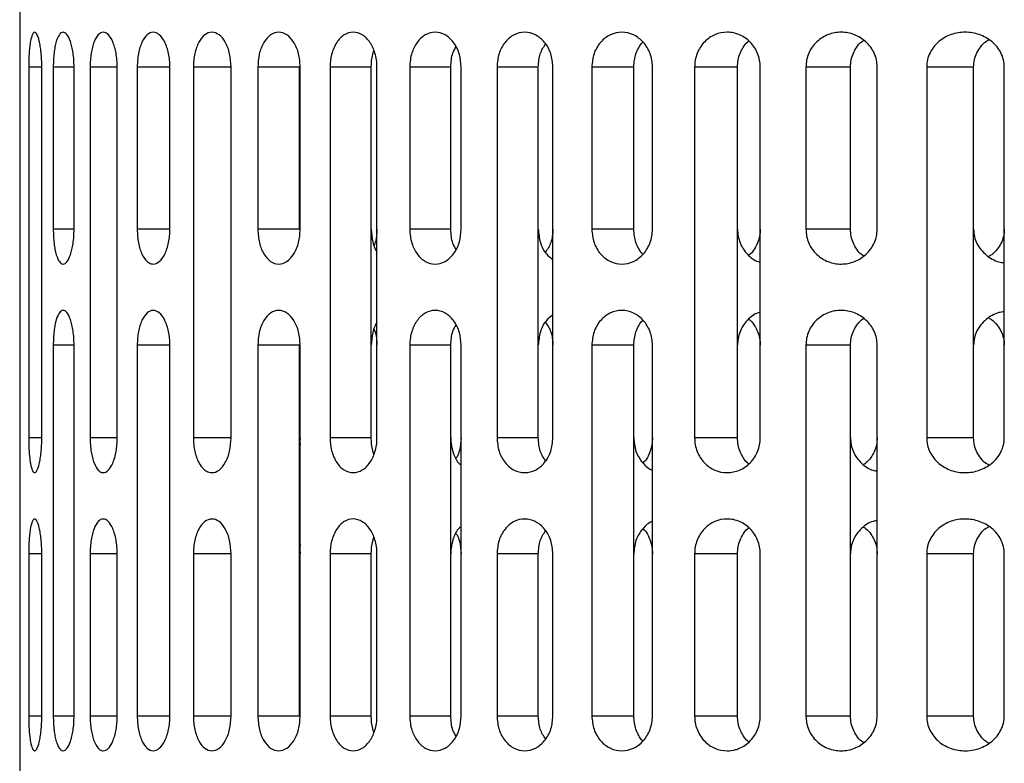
# Model space of a CAD drawing. Header units: millimetres. Extents: x -527 to -209, y 82 to 287.
# Tile 3 of 8: x -319 to -276, y 104 to 136. Entities that reach past the tile are written whole.
import ezdxf

# ---------------------------------------------------------------- set-up
doc = ezdxf.new("R2010")
doc.units = ezdxf.units.MM

msp = doc.modelspace()

# ---------------------------------------------------------------- linework, layer by layer
at = {"color": 7, "linetype": 'Continuous', "lineweight": 25}
for p, q in [((-318.673, 140.669), (-318.673, 102.49)), ((-318.285, 134.169), (-318.285, 118.169)), ((-317.718, 134.169), (-318.285, 134.169)), ((-317.718, 118.169), (-317.718, 134.169)), ((-317.225, 134.169), (-317.225, 127.169)), ((-316.329, 134.169), (-317.225, 134.169)), ((-316.329, 127.169), (-316.329, 134.169)), ((-315.637, 134.169), (-315.637, 118.169)), ((-314.467, 134.169), (-315.637, 134.169)), ((-314.467, 118.169), (-314.467, 134.169)), ((-313.605, 134.169), (-313.605, 127.169)), ((-312.196, 134.169), (-313.605, 134.169)), ((-312.196, 127.169), (-312.196, 134.169)), ((-311.183, 134.169), (-311.183, 118.169)), ((-309.557, 134.169), (-311.183, 134.169)), ((-309.557, 118.169), (-309.557, 134.169)), ((-308.404, 134.169), (-308.404, 127.169)), ((-306.611, 134.169), (-308.404, 134.169)), ((-306.611, 127.169), (-306.611, 134.169)), ((-306.575, 127.169), (-306.575, 134.169)), ((-305.29, 134.169), (-305.29, 118.169)), ((-303.517, 134.169), (-305.29, 134.169)), ((-303.517, 118.169), (-303.517, 134.169)), ((-303.265, 118.169), (-303.265, 134.169)), ((-301.851, 134.169), (-301.851, 127.169)), ((-300.083, 134.169), (-301.851, 134.169)), ((-300.083, 127.169), (-300.083, 134.169)), ((-299.633, 127.169), (-299.633, 134.169)), ((-298.089, 134.169), (-298.089, 118.169)), ((-296.311, 134.169), (-298.089, 134.169)), ((-296.311, 118.169), (-296.311, 134.169)), ((-295.676, 118.169), (-295.676, 134.169)), ((-294, 134.169), (-294, 127.169)), ((-292.194, 134.169), (-294, 134.169)), ((-292.194, 127.169), (-292.194, 134.169)), ((-291.384, 127.169), (-291.384, 134.169)), ((-289.569, 134.169), (-289.569, 118.169)), ((-287.717, 134.169), (-289.569, 134.169)), ((-287.717, 118.169), (-287.717, 134.169)), ((-286.735, 118.169), (-286.735, 134.169)), ((-284.769, 134.169), (-284.769, 127.169)), ((-282.848, 134.169), (-284.769, 134.169)), ((-282.848, 127.169), (-282.848, 134.169)), ((-281.696, 127.169), (-281.696, 134.169)), ((-279.56, 134.169), (-279.56, 118.169)), ((-277.54, 134.169), (-279.56, 134.169)), ((-277.54, 118.169), (-277.54, 134.169)), ((-276.213, 118.169), (-276.213, 134.169)), ((-316.329, 127.169), (-317.225, 127.169)), ((-312.196, 127.169), (-313.605, 127.169)), ((-306.611, 127.169), (-308.404, 127.169)), ((-300.083, 127.169), (-301.851, 127.169)), ((-292.194, 127.169), (-294, 127.169)), ((-282.848, 127.169), (-284.769, 127.169)), ((-317.225, 122.169), (-317.225, 106.169)), ((-316.329, 122.169), (-317.225, 122.169)), ((-316.329, 106.169), (-316.329, 122.169)), ((-313.605, 122.169), (-313.605, 106.169)), ((-312.196, 122.169), (-313.605, 122.169)), ((-312.196, 106.169), (-312.196, 122.169)), ((-308.404, 122.169), (-308.404, 106.169)), ((-306.611, 122.169), (-308.404, 122.169)), ((-306.611, 106.169), (-306.611, 122.169)), ((-306.575, 106.169), (-306.575, 122.169)), ((-301.851, 122.169), (-301.851, 106.169)), ((-300.083, 122.169), (-301.851, 122.169)), ((-300.083, 106.169), (-300.083, 122.169)), ((-299.633, 106.169), (-299.633, 122.169)), ((-294, 122.169), (-294, 106.169)), ((-292.194, 122.169), (-294, 122.169)), ((-292.194, 106.169), (-292.194, 122.169)), ((-291.384, 106.169), (-291.384, 122.169)), ((-284.769, 122.169), (-284.769, 106.169)), ((-282.848, 122.169), (-284.769, 122.169)), ((-282.848, 106.169), (-282.848, 122.169)), ((-281.696, 106.169), (-281.696, 122.169)), ((-317.718, 118.169), (-318.285, 118.169)), ((-314.467, 118.169), (-315.637, 118.169)), ((-309.557, 118.169), (-311.183, 118.169)), ((-306.611, 118.169), (-306.575, 117.861)), ((-306.575, 118.169), (-306.593, 118.02)), ((-303.517, 118.169), (-305.29, 118.169)), ((-296.311, 118.169), (-298.089, 118.169)), ((-287.717, 118.169), (-289.569, 118.169)), ((-277.54, 118.169), (-279.56, 118.169)), ((-318.285, 113.169), (-318.285, 106.169)), ((-317.718, 113.169), (-318.285, 113.169)), ((-317.718, 106.169), (-317.718, 113.169)), ((-315.637, 113.169), (-315.637, 106.169)), ((-314.467, 113.169), (-315.637, 113.169)), ((-314.467, 106.169), (-314.467, 113.169)), ((-311.183, 113.169), (-311.183, 106.169)), ((-309.557, 113.169), (-311.183, 113.169)), ((-309.557, 106.169), (-309.557, 113.169)), ((-306.599, 113.368), (-306.575, 113.169)), ((-305.29, 113.169), (-305.29, 106.169)), ((-303.517, 113.169), (-305.29, 113.169)), ((-303.517, 106.169), (-303.517, 113.169)), ((-303.265, 106.169), (-303.265, 113.169)), ((-298.089, 113.169), (-298.089, 106.169)), ((-296.311, 113.169), (-298.089, 113.169)), ((-296.311, 106.169), (-296.311, 113.169)), ((-295.676, 106.169), (-295.676, 113.169)), ((-289.569, 113.169), (-289.569, 106.169)), ((-287.717, 113.169), (-289.569, 113.169)), ((-287.717, 106.169), (-287.717, 113.169)), ((-286.735, 106.169), (-286.735, 113.169)), ((-279.56, 113.169), (-279.56, 106.169)), ((-277.54, 113.169), (-279.56, 113.169)), ((-277.54, 106.169), (-277.54, 113.169)), ((-276.213, 106.169), (-276.213, 113.169)), ((-317.718, 106.169), (-318.285, 106.169)), ((-316.329, 106.169), (-317.225, 106.169)), ((-314.467, 106.169), (-315.637, 106.169)), ((-312.196, 106.169), (-313.605, 106.169)), ((-309.557, 106.169), (-311.183, 106.169)), ((-306.611, 106.169), (-308.404, 106.169)), ((-303.517, 106.169), (-305.29, 106.169)), ((-300.083, 106.169), (-301.851, 106.169)), ((-296.311, 106.169), (-298.089, 106.169)), ((-292.194, 106.169), (-294, 106.169)), ((-287.717, 106.169), (-289.569, 106.169)), ((-282.848, 106.169), (-284.769, 106.169)), ((-277.54, 106.169), (-279.56, 106.169))]:
    msp.add_line(p, q, dxfattribs=at)
for points, knots in [([(-317.718, 134.169), (-317.72, 134.278), (-317.723, 134.499), (-317.747, 134.803), (-317.783, 135.074), (-317.842, 135.369), (-317.929, 135.612), (-318.02, 135.69), (-318.087, 135.646), (-318.146, 135.542), (-318.198, 135.358), (-318.241, 135.068), (-318.265, 134.8), (-318.282, 134.498), (-318.284, 134.277), (-318.285, 134.169)], [0, 0, 0, 0, 0.061528, 0.125153, 0.185268, 0.250495, 0.375317, 0.500336, 0.578668, 0.625247, 0.74932, 0.815348, 0.874818, 0.93884, 1, 1, 1, 1]), ([(-316.329, 134.169), (-316.331, 134.274), (-316.335, 134.486), (-316.369, 134.783), (-316.418, 135.052), (-316.504, 135.352), (-316.636, 135.607), (-316.804, 135.703), (-316.964, 135.598), (-317.08, 135.343), (-317.152, 135.047), (-317.193, 134.78), (-317.22, 134.485), (-317.223, 134.273), (-317.225, 134.169)], [0, 0, 0, 0, 0.061906, 0.125308, 0.185924, 0.250597, 0.375507, 0.500411, 0.625074, 0.749446, 0.814919, 0.874924, 0.938513, 1, 1, 1, 1]), ([(-314.467, 134.169), (-314.469, 134.272), (-314.475, 134.478), (-314.515, 134.769), (-314.576, 135.036), (-314.682, 135.338), (-314.852, 135.602), (-315.075, 135.705), (-315.291, 135.596), (-315.447, 135.332), (-315.542, 135.032), (-315.595, 134.767), (-315.63, 134.477), (-315.635, 134.271), (-315.637, 134.169)], [0, 0, 0, 0, 0.062136, 0.125383, 0.186392, 0.250669, 0.375459, 0.5003, 0.625033, 0.749589, 0.814502, 0.874719, 0.938192, 1, 1, 1, 1]), ([(-312.196, 134.169), (-312.199, 134.27), (-312.205, 134.472), (-312.25, 134.759), (-312.321, 135.024), (-312.446, 135.327), (-312.648, 135.598), (-312.921, 135.706), (-313.187, 135.594), (-313.377, 135.323), (-313.492, 135.021), (-313.556, 134.757), (-313.597, 134.471), (-313.602, 134.269), (-313.605, 134.169)], [0, 0, 0, 0, 0.062279, 0.125393, 0.186717, 0.250667, 0.375365, 0.500115, 0.624838, 0.749487, 0.814239, 0.874744, 0.938073, 1, 1, 1, 1]), ([(-309.557, 134.169), (-309.569, 134.365), (-309.587, 134.661), (-309.695, 135.011), (-309.837, 135.319), (-310.07, 135.595), (-310.388, 135.707), (-310.7, 135.592), (-310.964, 135.265), (-311.111, 134.847), (-311.174, 134.467), (-311.18, 134.268), (-311.183, 134.169)], [0, 0, 0, 0, 0.122359, 0.185688, 0.250364, 0.375166, 0.500001, 0.624856, 0.749722, 0.874585, 0.937931, 1, 1, 1, 1]), ([(-306.575, 134.169), (-306.589, 134.365), (-306.617, 134.759), (-306.836, 135.26), (-307.146, 135.593), (-307.506, 135.708), (-307.861, 135.592), (-308.113, 135.311), (-308.263, 134.999), (-308.374, 134.649), (-308.392, 134.358), (-308.404, 134.169)], [0, 0, 0, 0, 0.123683, 0.249879, 0.374726, 0.499586, 0.62449, 0.749464, 0.816305, 0.880402, 1, 1, 1, 1]), ([(-303.265, 134.169), (-303.269, 134.275), (-303.278, 134.482), (-303.365, 134.857), (-303.555, 135.263), (-303.892, 135.591), (-304.292, 135.709), (-304.687, 135.592), (-304.969, 135.308), (-305.136, 134.992), (-305.258, 134.641), (-305.277, 134.354), (-305.29, 134.169)], [0, 0, 0, 0, 0.06771, 0.132099, 0.2504, 0.373928, 0.499887, 0.624683, 0.749579, 0.817979, 0.882596, 1, 1, 1, 1]), ([(-299.633, 134.169), (-299.648, 134.354), (-299.67, 134.641), (-299.81, 134.991), (-300, 135.307), (-300.319, 135.591), (-300.757, 135.709), (-301.19, 135.591), (-301.548, 135.263), (-301.746, 134.858), (-301.837, 134.483), (-301.846, 134.276), (-301.851, 134.169)], [0, 0, 0, 0, 0.117375, 0.181975, 0.250357, 0.375079, 0.499796, 0.625836, 0.749425, 0.867797, 0.932234, 1, 1, 1, 1]), ([(-295.676, 134.169), (-295.695, 134.367), (-295.733, 134.761), (-296.019, 135.26), (-296.422, 135.591), (-296.896, 135.708), (-297.366, 135.593), (-297.762, 135.261), (-298.036, 134.76), (-298.072, 134.365), (-298.089, 134.169)], [0, 0, 0, 0, 0.125046, 0.249998, 0.374917, 0.499832, 0.624705, 0.749798, 0.876155, 1, 1, 1, 1]), ([(-291.384, 134.169), (-291.389, 134.268), (-291.399, 134.467), (-291.507, 134.847), (-291.757, 135.265), (-292.197, 135.592), (-292.705, 135.707), (-293.21, 135.595), (-293.573, 135.319), (-293.789, 135.012), (-293.954, 134.661), (-293.982, 134.365), (-294, 134.169)], [0, 0, 0, 0, 0.062114, 0.125519, 0.25031, 0.375108, 0.499909, 0.624704, 0.749529, 0.814231, 0.877587, 1, 1, 1, 1]), ([(-286.735, 134.169), (-286.741, 134.269), (-286.752, 134.471), (-286.841, 134.757), (-286.98, 135.021), (-287.223, 135.323), (-287.622, 135.594), (-288.164, 135.706), (-288.705, 135.598), (-289.096, 135.327), (-289.333, 135.024), (-289.466, 134.759), (-289.552, 134.472), (-289.563, 134.27), (-289.569, 134.169)], [0, 0, 0, 0, 0.061974, 0.125362, 0.185859, 0.250624, 0.37533, 0.500039, 0.624686, 0.74929, 0.813233, 0.874568, 0.937697, 1, 1, 1, 1]), ([(-281.696, 134.169), (-281.702, 134.271), (-281.715, 134.477), (-281.815, 134.767), (-281.969, 135.032), (-282.237, 135.333), (-282.668, 135.597), (-283.245, 135.705), (-283.821, 135.601), (-284.244, 135.337), (-284.505, 135.036), (-284.654, 134.769), (-284.75, 134.478), (-284.762, 134.272), (-284.769, 134.169)], [0, 0, 0, 0, 0.061835, 0.125347, 0.185624, 0.250632, 0.375442, 0.500231, 0.624868, 0.749375, 0.813591, 0.874565, 0.937834, 1, 1, 1, 1]), ([(-276.213, 134.169), (-276.22, 134.274), (-276.235, 134.486), (-276.35, 134.781), (-276.523, 135.048), (-276.82, 135.345), (-277.286, 135.6), (-277.9, 135.703), (-278.512, 135.605), (-278.972, 135.351), (-279.261, 135.052), (-279.428, 134.784), (-279.538, 134.487), (-279.553, 134.274), (-279.56, 134.169)], [0, 0, 0, 0, 0.061594, 0.125311, 0.18525, 0.250669, 0.375658, 0.500534, 0.62512, 0.749482, 0.814006, 0.874507, 0.938001, 1, 1, 1, 1]), ([(-300.083, 134.169), (-300.077, 134.275), (-300.067, 134.481), (-300.001, 134.792), (-299.905, 134.96), (-299.855, 135.048)], [0, 0, 0, 0, 0.332932, 0.649539, 1, 1, 1, 1]), ([(-296.311, 134.169), (-296.296, 134.368), (-296.268, 134.738), (-296.084, 135.026), (-295.999, 135.16)], [0, 0, 0, 0, 0.535119, 1, 1, 1, 1]), ([(-292.194, 134.169), (-292.177, 134.366), (-292.15, 134.665), (-291.977, 135.005), (-291.878, 135.187), (-291.8, 135.245), (-291.796, 135.248)], [0, 0, 0, 0, 0.481772, 0.731218, 0.986077, 1, 1, 1, 1]), ([(-287.717, 134.169), (-287.711, 134.27), (-287.7, 134.472), (-287.614, 134.762), (-287.474, 135.02), (-287.351, 135.209), (-287.252, 135.273), (-287.233, 135.285)], [0, 0, 0, 0, 0.234342, 0.471925, 0.702611, 0.943409, 1, 1, 1, 1]), ([(-282.848, 134.169), (-282.842, 134.272), (-282.829, 134.479), (-282.731, 134.773), (-282.575, 135.034), (-282.429, 135.23), (-282.31, 135.297), (-282.279, 135.315)], [0, 0, 0, 0, 0.227462, 0.459201, 0.682441, 0.91808, 1, 1, 1, 1]), ([(-277.54, 134.169), (-277.532, 134.275), (-277.517, 134.489), (-277.404, 134.789), (-277.228, 135.053), (-277.058, 135.25), (-276.923, 135.318), (-276.884, 135.337)], [0, 0, 0, 0, 0.223744, 0.453321, 0.672288, 0.9067, 1, 1, 1, 1]), ([(-303.517, 134.169), (-303.507, 134.356), (-303.495, 134.603), (-303.417, 134.817), (-303.398, 134.869)], [0, 0, 0, 0, 0.7552688, 1, 1, 1, 1]), ([(-317.225, 127.169), (-317.223, 127.065), (-317.22, 126.853), (-317.193, 126.558), (-317.152, 126.291), (-317.08, 125.994), (-316.992, 125.803), (-316.891, 125.693), (-316.782, 125.648), (-316.635, 125.733), (-316.503, 125.988), (-316.418, 126.287), (-316.369, 126.555), (-316.335, 126.852), (-316.331, 127.064), (-316.329, 127.169)], [0, 0, 0, 0, 0.061513, 0.125141, 0.185161, 0.250679, 0.375475, 0.421122, 0.500654, 0.625276, 0.749669, 0.814102, 0.874522, 0.938009, 1, 1, 1, 1]), ([(-313.605, 127.169), (-313.602, 127.07), (-313.597, 126.868), (-313.556, 126.582), (-313.492, 126.318), (-313.377, 126.016), (-313.236, 125.815), (-313.069, 125.695), (-312.89, 125.645), (-312.648, 125.741), (-312.445, 126.013), (-312.318, 126.321), (-312.248, 126.59), (-312.204, 126.876), (-312.199, 127.072), (-312.196, 127.169)], [0, 0, 0, 0, 0.061859, 0.125126, 0.185608, 0.250356, 0.375136, 0.417928, 0.500364, 0.624978, 0.749471, 0.814717, 0.878095, 0.939789, 1, 1, 1, 1]), ([(-308.404, 127.169), (-308.391, 126.972), (-308.364, 126.578), (-308.158, 126.079), (-307.862, 125.748), (-307.507, 125.631), (-307.146, 125.746), (-306.836, 126.078), (-306.617, 126.579), (-306.589, 126.974), (-306.575, 127.169)], [0, 0, 0, 0, 0.124877, 0.249781, 0.374755, 0.499814, 0.624715, 0.749815, 0.876163, 1, 1, 1, 1]), ([(-303.517, 127.169), (-303.504, 126.985), (-303.484, 126.7), (-303.376, 126.371), (-303.298, 126.236), (-303.265, 126.177)], [0, 0, 0, 0, 0.506802, 0.785765, 1, 1, 1, 1]), ([(-303.265, 127.169), (-303.27, 127.064), (-303.281, 126.859), (-303.325, 126.614), (-303.382, 126.501), (-303.398, 126.47)], [0, 0, 0, 0, 0.430755, 0.840409, 1, 1, 1, 1]), ([(-301.851, 127.169), (-301.846, 127.063), (-301.837, 126.856), (-301.747, 126.482), (-301.548, 126.076), (-301.191, 125.748), (-300.759, 125.63), (-300.32, 125.747), (-300.001, 126.031), (-299.81, 126.347), (-299.67, 126.698), (-299.648, 126.984), (-299.633, 127.169)], [0, 0, 0, 0, 0.067695, 0.13207, 0.250349, 0.373858, 0.499785, 0.624556, 0.749426, 0.817875, 0.882535, 1, 1, 1, 1]), ([(-299.855, 126.29), (-299.905, 126.379), (-300, 126.547), (-300.067, 126.857), (-300.077, 127.064), (-300.083, 127.169)], [0, 0, 0, 0, 0.3498207, 0.6667247, 1, 1, 1, 1]), ([(-296.311, 127.169), (-296.292, 126.975), (-296.255, 126.583), (-296.013, 126.109), (-295.776, 125.94), (-295.676, 125.869)], [0, 0, 0, 0, 0.362574, 0.732571, 1, 1, 1, 1]), ([(-295.676, 127.169), (-295.692, 126.969), (-295.722, 126.599), (-295.912, 126.311), (-295.999, 126.179)], [0, 0, 0, 0, 0.539445, 1, 1, 1, 1]), ([(-294, 127.169), (-293.982, 126.974), (-293.954, 126.678), (-293.789, 126.328), (-293.573, 126.02), (-293.21, 125.744), (-292.706, 125.632), (-292.197, 125.746), (-291.757, 126.073), (-291.507, 126.491), (-291.399, 126.871), (-291.389, 127.071), (-291.384, 127.169)], [0, 0, 0, 0, 0.122337, 0.185654, 0.250318, 0.375097, 0.499908, 0.62474, 0.749581, 0.874422, 0.937852, 1, 1, 1, 1]), ([(-291.796, 126.091), (-291.8, 126.093), (-291.877, 126.151), (-291.977, 126.333), (-292.15, 126.673), (-292.177, 126.972), (-292.194, 127.169)], [0, 0, 0, 0, 0.01338, 0.268377, 0.51796, 1, 1, 1, 1]), ([(-287.717, 127.169), (-287.711, 127.069), (-287.7, 126.866), (-287.613, 126.578), (-287.477, 126.312), (-287.235, 126.016), (-286.977, 125.799), (-286.766, 125.763), (-286.735, 125.757)], [0, 0, 0, 0, 0.15682, 0.315809, 0.470182, 0.631323, 0.945412, 1, 1, 1, 1]), ([(-286.735, 127.169), (-286.741, 127.07), (-286.752, 126.868), (-286.84, 126.581), (-286.982, 126.323), (-287.109, 126.133), (-287.212, 126.067), (-287.233, 126.053)], [0, 0, 0, 0, 0.231499, 0.468267, 0.694617, 0.936926, 1, 1, 1, 1]), ([(-284.769, 127.169), (-284.762, 127.067), (-284.75, 126.861), (-284.654, 126.57), (-284.505, 126.303), (-284.244, 126.001), (-283.819, 125.737), (-283.243, 125.634), (-282.666, 125.743), (-282.236, 126.007), (-281.969, 126.307), (-281.815, 126.572), (-281.715, 126.861), (-281.702, 127.068), (-281.696, 127.169)], [0, 0, 0, 0, 0.0621277, 0.1253661, 0.1863678, 0.2506353, 0.3754087, 0.5002336, 0.6249494, 0.7494892, 0.814394, 0.8746021, 0.9381357, 1, 1, 1, 1]), ([(-282.279, 126.024), (-282.31, 126.041), (-282.429, 126.109), (-282.575, 126.304), (-282.731, 126.565), (-282.829, 126.86), (-282.842, 127.067), (-282.848, 127.169)], [0, 0, 0, 0, 0.082006, 0.317405, 0.540496, 0.772374, 1, 1, 1, 1]), ([(-277.54, 127.169), (-277.532, 127.064), (-277.518, 126.85), (-277.403, 126.551), (-277.23, 126.281), (-276.931, 125.987), (-276.578, 125.77), (-276.292, 125.737), (-276.213, 125.728)], [0, 0, 0, 0, 0.145946, 0.295698, 0.438527, 0.591435, 0.88636, 1, 1, 1, 1]), ([(-276.213, 127.169), (-276.22, 127.065), (-276.235, 126.854), (-276.349, 126.557), (-276.525, 126.295), (-276.7, 126.095), (-276.84, 126.024), (-276.884, 126.002)], [0, 0, 0, 0, 0.219516, 0.44658, 0.66077, 0.894576, 1, 1, 1, 1]), ([(-316.329, 122.169), (-316.331, 122.274), (-316.335, 122.486), (-316.369, 122.783), (-316.418, 123.052), (-316.504, 123.352), (-316.636, 123.607), (-316.804, 123.703), (-316.964, 123.598), (-317.08, 123.343), (-317.152, 123.047), (-317.193, 122.78), (-317.22, 122.485), (-317.223, 122.273), (-317.225, 122.169)], [0, 0, 0, 0, 0.0619055, 0.1253084, 0.1859237, 0.2505972, 0.3755072, 0.5004111, 0.6250741, 0.7494462, 0.8149185, 0.8749238, 0.9385127, 1, 1, 1, 1]), ([(-312.196, 122.169), (-312.199, 122.27), (-312.205, 122.472), (-312.25, 122.759), (-312.321, 123.024), (-312.446, 123.327), (-312.648, 123.598), (-312.921, 123.706), (-313.187, 123.594), (-313.377, 123.323), (-313.492, 123.021), (-313.556, 122.757), (-313.597, 122.471), (-313.602, 122.269), (-313.605, 122.169)], [0, 0, 0, 0, 0.062279, 0.125393, 0.186717, 0.250667, 0.375365, 0.500115, 0.624838, 0.749487, 0.814239, 0.874744, 0.938073, 1, 1, 1, 1]), ([(-306.575, 122.169), (-306.589, 122.365), (-306.617, 122.759), (-306.836, 123.26), (-307.146, 123.593), (-307.506, 123.708), (-307.861, 123.592), (-308.113, 123.311), (-308.263, 122.999), (-308.374, 122.649), (-308.392, 122.358), (-308.404, 122.169)], [0, 0, 0, 0, 0.123683, 0.249879, 0.374726, 0.499586, 0.62449, 0.749464, 0.816305, 0.880402, 1, 1, 1, 1]), ([(-299.633, 122.169), (-299.648, 122.354), (-299.67, 122.641), (-299.81, 122.991), (-300, 123.307), (-300.319, 123.591), (-300.757, 123.709), (-301.19, 123.591), (-301.548, 123.263), (-301.746, 122.858), (-301.837, 122.483), (-301.846, 122.276), (-301.851, 122.169)], [0, 0, 0, 0, 0.117375, 0.181975, 0.250357, 0.375079, 0.499796, 0.625836, 0.749425, 0.867797, 0.932234, 1, 1, 1, 1]), ([(-291.384, 122.169), (-291.389, 122.268), (-291.399, 122.467), (-291.507, 122.847), (-291.757, 123.265), (-292.197, 123.592), (-292.705, 123.707), (-293.21, 123.595), (-293.573, 123.319), (-293.789, 123.012), (-293.954, 122.661), (-293.982, 122.365), (-294, 122.169)], [0, 0, 0, 0, 0.062114, 0.125519, 0.25031, 0.375108, 0.499909, 0.624704, 0.749529, 0.814231, 0.877587, 1, 1, 1, 1]), ([(-286.735, 123.581), (-286.766, 123.576), (-286.977, 123.54), (-287.237, 123.321), (-287.482, 123.021), (-287.617, 122.75), (-287.701, 122.464), (-287.712, 122.267), (-287.717, 122.169)], [0, 0, 0, 0, 0.055084, 0.368757, 0.533346, 0.693066, 0.848431, 1, 1, 1, 1]), ([(-281.696, 122.169), (-281.702, 122.271), (-281.715, 122.477), (-281.815, 122.767), (-281.969, 123.032), (-282.237, 123.333), (-282.668, 123.597), (-283.245, 123.705), (-283.821, 123.601), (-284.244, 123.337), (-284.505, 123.036), (-284.654, 122.769), (-284.75, 122.478), (-284.762, 122.272), (-284.769, 122.169)], [0, 0, 0, 0, 0.061835, 0.125347, 0.185624, 0.250632, 0.375442, 0.500231, 0.624868, 0.749375, 0.813591, 0.874565, 0.937834, 1, 1, 1, 1]), ([(-276.213, 123.611), (-276.293, 123.601), (-276.58, 123.568), (-276.932, 123.351), (-277.23, 123.058), (-277.403, 122.788), (-277.518, 122.49), (-277.532, 122.275), (-277.54, 122.169)], [0, 0, 0, 0, 0.11536, 0.409042, 0.561379, 0.70375, 0.853779, 1, 1, 1, 1]), ([(-303.265, 123.162), (-303.298, 123.103), (-303.376, 122.968), (-303.484, 122.639), (-303.504, 122.354), (-303.517, 122.169)], [0, 0, 0, 0, 0.21372, 0.492882, 1, 1, 1, 1]), ([(-295.676, 123.47), (-295.775, 123.399), (-296.013, 123.23), (-296.255, 122.756), (-296.292, 122.364), (-296.311, 122.169)], [0, 0, 0, 0, 0.266945, 0.637178, 1, 1, 1, 1]), ([(-295.999, 123.16), (-295.912, 123.028), (-295.722, 122.741), (-295.692, 122.37), (-295.676, 122.169)], [0, 0, 0, 0, 0.459357, 1, 1, 1, 1]), ([(-292.194, 122.169), (-292.177, 122.366), (-292.15, 122.665), (-291.977, 123.005), (-291.878, 123.187), (-291.8, 123.245), (-291.796, 123.248)], [0, 0, 0, 0, 0.481772, 0.731218, 0.986077, 1, 1, 1, 1]), ([(-287.233, 123.285), (-287.212, 123.272), (-287.109, 123.206), (-286.982, 123.016), (-286.84, 122.758), (-286.752, 122.471), (-286.741, 122.269), (-286.735, 122.169)], [0, 0, 0, 0, 0.062894, 0.305112, 0.531447, 0.768346, 1, 1, 1, 1]), ([(-282.848, 122.169), (-282.842, 122.272), (-282.829, 122.479), (-282.731, 122.773), (-282.575, 123.034), (-282.429, 123.23), (-282.31, 123.297), (-282.279, 123.315)], [0, 0, 0, 0, 0.227462, 0.459201, 0.682441, 0.91808, 1, 1, 1, 1]), ([(-276.884, 123.337), (-276.84, 123.315), (-276.699, 123.243), (-276.525, 123.043), (-276.349, 122.781), (-276.235, 122.485), (-276.22, 122.273), (-276.213, 122.169)], [0, 0, 0, 0, 0.1061863, 0.3397492, 0.5538091, 0.780653, 1, 1, 1, 1]), ([(-303.398, 122.869), (-303.382, 122.838), (-303.325, 122.725), (-303.281, 122.48), (-303.27, 122.275), (-303.265, 122.169)], [0, 0, 0, 0, 0.158521, 0.568674, 1, 1, 1, 1]), ([(-300.083, 122.169), (-300.077, 122.275), (-300.067, 122.481), (-300.001, 122.792), (-299.905, 122.96), (-299.855, 123.048)], [0, 0, 0, 0, 0.332932, 0.649539, 1, 1, 1, 1]), ([(-318.285, 118.169), (-318.284, 118.061), (-318.282, 117.84), (-318.265, 117.539), (-318.241, 117.271), (-318.198, 116.98), (-318.129, 116.736), (-318.033, 116.638), (-317.928, 116.727), (-317.842, 116.969), (-317.783, 117.264), (-317.747, 117.535), (-317.723, 117.84), (-317.72, 118.061), (-317.718, 118.169)], [0, 0, 0, 0, 0.061214, 0.125307, 0.18468, 0.25061, 0.375532, 0.500276, 0.624719, 0.749355, 0.814585, 0.874725, 0.938408, 1, 1, 1, 1]), ([(-315.637, 118.169), (-315.635, 118.068), (-315.63, 117.862), (-315.595, 117.572), (-315.541, 117.307), (-315.447, 117.007), (-315.329, 116.809), (-315.194, 116.694), (-315.048, 116.646), (-314.851, 116.738), (-314.681, 117.003), (-314.573, 117.311), (-314.512, 117.583), (-314.474, 117.872), (-314.469, 118.071), (-314.467, 118.169)], [0, 0, 0, 0, 0.061728, 0.125125, 0.185422, 0.250452, 0.375261, 0.419958, 0.500549, 0.625149, 0.749585, 0.815569, 0.879073, 0.940428, 1, 1, 1, 1]), ([(-311.183, 118.169), (-311.18, 118.071), (-311.174, 117.872), (-311.111, 117.492), (-310.964, 117.074), (-310.785, 116.852), (-310.663, 116.759), (-310.565, 116.697), (-310.358, 116.642), (-310.071, 116.744), (-309.837, 117.02), (-309.695, 117.327), (-309.587, 117.678), (-309.569, 117.974), (-309.557, 118.169)], [0, 0, 0, 0, 0.062, 0.125285, 0.249997, 0.374824, 0.378552, 0.410255, 0.500173, 0.624979, 0.749676, 0.81434, 0.877658, 1, 1, 1, 1]), ([(-305.29, 118.169), (-305.277, 117.985), (-305.258, 117.699), (-305.137, 117.348), (-304.97, 117.032), (-304.688, 116.748), (-304.293, 116.63), (-303.892, 116.748), (-303.556, 117.076), (-303.365, 117.481), (-303.278, 117.856), (-303.269, 118.063), (-303.265, 118.169)], [0, 0, 0, 0, 0.117284, 0.181822, 0.250131, 0.374893, 0.499749, 0.625818, 0.749433, 0.867802, 0.932237, 1, 1, 1, 1]), ([(-303.398, 117.47), (-303.417, 117.522), (-303.495, 117.735), (-303.507, 117.983), (-303.517, 118.169)], [0, 0, 0, 0, 0.2439863, 1, 1, 1, 1]), ([(-300.083, 118.169), (-300.078, 118.063), (-300.069, 117.856), (-299.976, 117.485), (-299.84, 117.159), (-299.678, 117.025), (-299.633, 116.987)], [0, 0, 0, 0, 0.228223, 0.445256, 0.844011, 1, 1, 1, 1]), ([(-299.633, 118.169), (-299.649, 117.986), (-299.673, 117.701), (-299.778, 117.412), (-299.841, 117.313), (-299.855, 117.29)], [0, 0, 0, 0, 0.585234, 0.907333, 1, 1, 1, 1]), ([(-298.089, 118.169), (-298.072, 117.974), (-298.036, 117.58), (-297.762, 117.079), (-297.367, 116.746), (-296.897, 116.631), (-296.423, 116.747), (-296.02, 117.078), (-295.733, 117.577), (-295.695, 117.972), (-295.676, 118.169)], [0, 0, 0, 0, 0.123744, 0.250001, 0.374908, 0.499828, 0.624793, 0.749826, 0.874872, 1, 1, 1, 1]), ([(-295.999, 117.179), (-296.084, 117.313), (-296.268, 117.601), (-296.296, 117.971), (-296.311, 118.169)], [0, 0, 0, 0, 0.464348, 1, 1, 1, 1]), ([(-292.194, 118.169), (-292.176, 117.974), (-292.147, 117.678), (-291.981, 117.325), (-291.76, 117.028), (-291.55, 116.816), (-291.384, 116.779), (-291.384, 116.779)], [0, 0, 0, 0, 0.325918, 0.49467, 0.667086, 0.999631, 1, 1, 1, 1]), ([(-291.384, 118.169), (-291.389, 118.071), (-291.398, 117.871), (-291.51, 117.499), (-291.642, 117.205), (-291.791, 117.095), (-291.796, 117.091)], [0, 0, 0, 0, 0.2434, 0.491841, 0.981436, 1, 1, 1, 1]), ([(-289.569, 118.169), (-289.563, 118.069), (-289.552, 117.867), (-289.466, 117.58), (-289.333, 117.315), (-289.096, 117.012), (-288.705, 116.741), (-288.164, 116.633), (-287.622, 116.745), (-287.223, 117.015), (-286.98, 117.318), (-286.841, 117.582), (-286.752, 117.867), (-286.741, 118.069), (-286.735, 118.169)], [0, 0, 0, 0, 0.062269, 0.125372, 0.186686, 0.250626, 0.375303, 0.500032, 0.624734, 0.749362, 0.814104, 0.874598, 0.938002, 1, 1, 1, 1]), ([(-287.233, 117.053), (-287.252, 117.065), (-287.351, 117.129), (-287.474, 117.318), (-287.614, 117.576), (-287.7, 117.866), (-287.711, 118.069), (-287.717, 118.169)], [0, 0, 0, 0, 0.056315, 0.297103, 0.527848, 0.765528, 1, 1, 1, 1]), ([(-282.848, 118.169), (-282.842, 118.067), (-282.829, 117.859), (-282.73, 117.567), (-282.578, 117.299), (-282.31, 117.003), (-282.004, 116.783), (-281.754, 116.749), (-281.696, 116.741)], [0, 0, 0, 0, 0.150389, 0.303607, 0.451205, 0.607002, 0.909249, 1, 1, 1, 1]), ([(-281.696, 118.169), (-281.702, 118.068), (-281.715, 117.862), (-281.814, 117.571), (-281.971, 117.311), (-282.122, 117.114), (-282.245, 117.044), (-282.279, 117.024)], [0, 0, 0, 0, 0.224046, 0.45415, 0.673006, 0.909035, 1, 1, 1, 1]), ([(-279.56, 118.169), (-279.553, 118.065), (-279.538, 117.853), (-279.429, 117.556), (-279.261, 117.287), (-278.971, 116.987), (-278.51, 116.732), (-277.897, 116.636), (-277.284, 116.74), (-276.819, 116.995), (-276.523, 117.291), (-276.35, 117.558), (-276.235, 117.853), (-276.22, 118.065), (-276.213, 118.169)], [0, 0, 0, 0, 0.061888, 0.125273, 0.185872, 0.250526, 0.3754, 0.500268, 0.624895, 0.749233, 0.814688, 0.874675, 0.938394, 1, 1, 1, 1]), ([(-276.884, 117.002), (-276.922, 117.02), (-277.057, 117.088), (-277.227, 117.285), (-277.404, 117.549), (-277.517, 117.85), (-277.532, 118.064), (-277.54, 118.169)], [0, 0, 0, 0, 0.091999, 0.326787, 0.546132, 0.775977, 1, 1, 1, 1]), ([(-317.718, 113.169), (-317.72, 113.278), (-317.723, 113.499), (-317.747, 113.803), (-317.783, 114.074), (-317.842, 114.369), (-317.929, 114.612), (-318.02, 114.69), (-318.087, 114.646), (-318.146, 114.542), (-318.198, 114.358), (-318.241, 114.068), (-318.265, 113.8), (-318.282, 113.498), (-318.284, 113.277), (-318.285, 113.169)], [0, 0, 0, 0, 0.0615276, 0.1251526, 0.1852683, 0.2504948, 0.375317, 0.5003359, 0.5786677, 0.625247, 0.7493197, 0.8153477, 0.874818, 0.9388399, 1, 1, 1, 1]), ([(-314.467, 113.169), (-314.469, 113.272), (-314.475, 113.478), (-314.515, 113.769), (-314.576, 114.036), (-314.682, 114.338), (-314.852, 114.602), (-315.075, 114.705), (-315.291, 114.596), (-315.447, 114.332), (-315.542, 114.032), (-315.595, 113.767), (-315.63, 113.477), (-315.635, 113.271), (-315.637, 113.169)], [0, 0, 0, 0, 0.062136, 0.125383, 0.186392, 0.250669, 0.375459, 0.5003, 0.625033, 0.749589, 0.814502, 0.874719, 0.938192, 1, 1, 1, 1]), ([(-309.557, 113.169), (-309.569, 113.365), (-309.587, 113.661), (-309.695, 114.011), (-309.837, 114.319), (-310.07, 114.595), (-310.388, 114.707), (-310.7, 114.592), (-310.964, 114.265), (-311.111, 113.847), (-311.174, 113.467), (-311.18, 113.268), (-311.183, 113.169)], [0, 0, 0, 0, 0.122359, 0.185688, 0.250364, 0.375166, 0.500001, 0.624856, 0.749722, 0.874585, 0.937931, 1, 1, 1, 1]), ([(-303.265, 113.169), (-303.269, 113.275), (-303.278, 113.482), (-303.365, 113.857), (-303.555, 114.263), (-303.892, 114.591), (-304.292, 114.709), (-304.687, 114.592), (-304.969, 114.308), (-305.136, 113.992), (-305.258, 113.641), (-305.277, 113.354), (-305.29, 113.169)], [0, 0, 0, 0, 0.06771, 0.132099, 0.2504, 0.373928, 0.499887, 0.624683, 0.749579, 0.817979, 0.882596, 1, 1, 1, 1]), ([(-295.676, 113.169), (-295.695, 113.367), (-295.733, 113.761), (-296.019, 114.26), (-296.422, 114.591), (-296.896, 114.708), (-297.366, 114.593), (-297.762, 114.261), (-298.036, 113.76), (-298.072, 113.365), (-298.089, 113.169)], [0, 0, 0, 0, 0.125046, 0.249998, 0.374917, 0.499832, 0.624705, 0.749798, 0.876155, 1, 1, 1, 1]), ([(-286.735, 113.169), (-286.741, 113.269), (-286.752, 113.471), (-286.841, 113.757), (-286.98, 114.021), (-287.223, 114.323), (-287.622, 114.594), (-288.164, 114.706), (-288.705, 114.598), (-289.096, 114.327), (-289.333, 114.024), (-289.466, 113.759), (-289.552, 113.472), (-289.563, 113.27), (-289.569, 113.169)], [0, 0, 0, 0, 0.061974, 0.125362, 0.185859, 0.250624, 0.37533, 0.500039, 0.624686, 0.74929, 0.813233, 0.874568, 0.937697, 1, 1, 1, 1]), ([(-276.213, 113.169), (-276.22, 113.274), (-276.235, 113.486), (-276.35, 113.781), (-276.523, 114.048), (-276.82, 114.345), (-277.286, 114.6), (-277.9, 114.703), (-278.512, 114.605), (-278.972, 114.351), (-279.261, 114.052), (-279.428, 113.784), (-279.538, 113.487), (-279.553, 113.274), (-279.56, 113.169)], [0, 0, 0, 0, 0.061594, 0.125311, 0.18525, 0.250669, 0.375658, 0.500534, 0.62512, 0.749482, 0.814006, 0.874507, 0.938001, 1, 1, 1, 1]), ([(-299.633, 114.351), (-299.678, 114.314), (-299.84, 114.18), (-299.976, 113.854), (-300.069, 113.483), (-300.078, 113.276), (-300.083, 113.169)], [0, 0, 0, 0, 0.155244, 0.554307, 0.771542, 1, 1, 1, 1]), ([(-291.384, 114.559), (-291.384, 114.559), (-291.55, 114.523), (-291.76, 114.311), (-291.981, 114.014), (-292.147, 113.661), (-292.176, 113.365), (-292.194, 113.169)], [0, 0, 0, 0, 0.00035, 0.33274, 0.505195, 0.673989, 1, 1, 1, 1]), ([(-291.796, 114.248), (-291.791, 114.244), (-291.642, 114.134), (-291.511, 113.841), (-291.398, 113.468), (-291.389, 113.268), (-291.384, 113.169)], [0, 0, 0, 0, 0.017915, 0.507875, 0.756443, 1, 1, 1, 1]), ([(-287.717, 113.169), (-287.711, 113.27), (-287.7, 113.472), (-287.614, 113.762), (-287.474, 114.02), (-287.351, 114.209), (-287.252, 114.273), (-287.233, 114.285)], [0, 0, 0, 0, 0.234342, 0.471925, 0.702611, 0.943409, 1, 1, 1, 1]), ([(-281.696, 114.598), (-281.754, 114.59), (-282.005, 114.555), (-282.311, 114.335), (-282.578, 114.04), (-282.73, 113.772), (-282.829, 113.48), (-282.842, 113.272), (-282.848, 113.169)], [0, 0, 0, 0, 0.091968, 0.393379, 0.5488, 0.696106, 0.84946, 1, 1, 1, 1]), ([(-282.279, 114.315), (-282.245, 114.295), (-282.122, 114.225), (-281.971, 114.028), (-281.814, 113.768), (-281.715, 113.477), (-281.702, 113.271), (-281.696, 113.169)], [0, 0, 0, 0, 0.091456, 0.3269736, 0.5454549, 0.7757474, 1, 1, 1, 1]), ([(-277.54, 113.169), (-277.532, 113.275), (-277.517, 113.489), (-277.404, 113.789), (-277.228, 114.053), (-277.058, 114.25), (-276.923, 114.318), (-276.884, 114.337)], [0, 0, 0, 0, 0.223744, 0.453321, 0.672288, 0.9067, 1, 1, 1, 1]), ([(-303.517, 113.169), (-303.507, 113.356), (-303.495, 113.603), (-303.417, 113.817), (-303.398, 113.869)], [0, 0, 0, 0, 0.7552688, 1, 1, 1, 1]), ([(-299.855, 114.048), (-299.841, 114.026), (-299.778, 113.927), (-299.673, 113.638), (-299.649, 113.353), (-299.633, 113.169)], [0, 0, 0, 0, 0.091852, 0.41427, 1, 1, 1, 1]), ([(-296.311, 113.169), (-296.296, 113.368), (-296.268, 113.738), (-296.084, 114.026), (-295.999, 114.16)], [0, 0, 0, 0, 0.535119, 1, 1, 1, 1]), ([(-306.575, 113.57), (-306.582, 113.534), (-306.607, 113.405), (-306.609, 113.268), (-306.611, 113.169)], [0, 0, 0, 0, 0.279698, 1, 1, 1, 1]), ([(-318.285, 106.169), (-318.284, 106.061), (-318.282, 105.84), (-318.265, 105.539), (-318.241, 105.271), (-318.198, 104.98), (-318.129, 104.736), (-318.033, 104.638), (-317.928, 104.727), (-317.842, 104.969), (-317.783, 105.264), (-317.747, 105.535), (-317.723, 105.84), (-317.72, 106.061), (-317.718, 106.169)], [0, 0, 0, 0, 0.061214, 0.125307, 0.18468, 0.25061, 0.375532, 0.500276, 0.624719, 0.749355, 0.814585, 0.874725, 0.938408, 1, 1, 1, 1]), ([(-317.225, 106.169), (-317.223, 106.065), (-317.22, 105.853), (-317.193, 105.558), (-317.152, 105.291), (-317.08, 104.994), (-316.992, 104.803), (-316.891, 104.693), (-316.782, 104.648), (-316.635, 104.733), (-316.503, 104.988), (-316.418, 105.287), (-316.369, 105.555), (-316.335, 105.852), (-316.331, 106.064), (-316.329, 106.169)], [0, 0, 0, 0, 0.061513, 0.125141, 0.185161, 0.250679, 0.375475, 0.421122, 0.500654, 0.625276, 0.749669, 0.814102, 0.874522, 0.938009, 1, 1, 1, 1]), ([(-315.637, 106.169), (-315.635, 106.068), (-315.63, 105.862), (-315.595, 105.572), (-315.541, 105.307), (-315.447, 105.007), (-315.329, 104.809), (-315.194, 104.694), (-315.048, 104.646), (-314.851, 104.738), (-314.681, 105.003), (-314.573, 105.311), (-314.512, 105.583), (-314.474, 105.872), (-314.469, 106.071), (-314.467, 106.169)], [0, 0, 0, 0, 0.061728, 0.125125, 0.185422, 0.250452, 0.375261, 0.419958, 0.500549, 0.625149, 0.749585, 0.815569, 0.879073, 0.940428, 1, 1, 1, 1]), ([(-313.605, 106.169), (-313.602, 106.07), (-313.597, 105.868), (-313.556, 105.582), (-313.491, 105.318), (-313.377, 105.015), (-313.187, 104.745), (-312.921, 104.633), (-312.648, 104.741), (-312.446, 105.012), (-312.321, 105.315), (-312.25, 105.579), (-312.205, 105.867), (-312.199, 106.069), (-312.196, 106.169)], [0, 0, 0, 0, 0.061974, 0.125362, 0.185859, 0.250624, 0.37533, 0.500039, 0.624686, 0.74929, 0.813233, 0.874568, 0.937697, 1, 1, 1, 1]), ([(-311.183, 106.169), (-311.18, 106.071), (-311.174, 105.872), (-311.111, 105.491), (-310.964, 105.074), (-310.7, 104.747), (-310.388, 104.632), (-310.071, 104.743), (-309.837, 105.019), (-309.695, 105.327), (-309.587, 105.677), (-309.569, 105.974), (-309.557, 106.169)], [0, 0, 0, 0, 0.0621143, 0.1255187, 0.2503097, 0.3751079, 0.4999091, 0.6247037, 0.7495286, 0.8142314, 0.877587, 1, 1, 1, 1]), ([(-308.404, 106.169), (-308.391, 105.972), (-308.364, 105.577), (-308.157, 105.079), (-307.862, 104.748), (-307.507, 104.631), (-307.146, 104.746), (-306.836, 105.078), (-306.617, 105.579), (-306.589, 105.974), (-306.575, 106.169)], [0, 0, 0, 0, 0.125046, 0.249998, 0.374917, 0.499832, 0.624705, 0.749798, 0.876155, 1, 1, 1, 1]), ([(-305.29, 106.169), (-305.277, 105.985), (-305.258, 105.698), (-305.136, 105.347), (-304.97, 105.031), (-304.688, 104.748), (-304.292, 104.63), (-303.892, 104.748), (-303.556, 105.076), (-303.365, 105.481), (-303.278, 105.856), (-303.269, 106.063), (-303.265, 106.169)], [0, 0, 0, 0, 0.117375, 0.1819753, 0.2503571, 0.3750795, 0.4997965, 0.6258356, 0.7494255, 0.8677975, 0.9322345, 1, 1, 1, 1]), ([(-303.398, 105.47), (-303.417, 105.522), (-303.495, 105.735), (-303.507, 105.982), (-303.517, 106.169)], [0, 0, 0, 0, 0.2435793, 1, 1, 1, 1]), ([(-301.851, 106.169), (-301.846, 106.063), (-301.837, 105.856), (-301.747, 105.482), (-301.548, 105.076), (-301.191, 104.748), (-300.759, 104.63), (-300.32, 104.747), (-300.001, 105.031), (-299.81, 105.347), (-299.67, 105.698), (-299.648, 105.984), (-299.633, 106.169)], [0, 0, 0, 0, 0.067695, 0.13207, 0.250349, 0.373858, 0.499785, 0.624556, 0.749426, 0.817875, 0.882535, 1, 1, 1, 1]), ([(-299.855, 105.29), (-299.905, 105.379), (-300, 105.547), (-300.067, 105.858), (-300.077, 106.064), (-300.083, 106.169)], [0, 0, 0, 0, 0.350257, 0.666953, 1, 1, 1, 1]), ([(-298.089, 106.169), (-298.072, 105.974), (-298.037, 105.58), (-297.763, 105.079), (-297.368, 104.746), (-296.897, 104.631), (-296.424, 104.747), (-296.079, 105.028), (-295.873, 105.34), (-295.719, 105.69), (-295.693, 105.98), (-295.676, 106.169)], [0, 0, 0, 0, 0.123551, 0.249605, 0.374482, 0.49947, 0.624457, 0.749325, 0.816208, 0.880343, 1, 1, 1, 1]), ([(-295.995, 105.172), (-296.082, 105.308), (-296.267, 105.598), (-296.296, 105.971), (-296.311, 106.169)], [0, 0, 0, 0, 0.468831, 1, 1, 1, 1]), ([(-294, 106.169), (-293.982, 105.974), (-293.954, 105.678), (-293.789, 105.328), (-293.573, 105.02), (-293.21, 104.744), (-292.706, 104.632), (-292.197, 104.746), (-291.757, 105.073), (-291.507, 105.491), (-291.399, 105.871), (-291.389, 106.071), (-291.384, 106.169)], [0, 0, 0, 0, 0.122337, 0.185654, 0.250318, 0.375097, 0.499908, 0.62474, 0.749581, 0.874422, 0.937852, 1, 1, 1, 1]), ([(-291.796, 105.091), (-291.8, 105.093), (-291.877, 105.151), (-291.977, 105.333), (-292.15, 105.673), (-292.177, 105.972), (-292.194, 106.169)], [0, 0, 0, 0, 0.01338, 0.268377, 0.51796, 1, 1, 1, 1]), ([(-289.569, 106.169), (-289.563, 106.072), (-289.553, 105.876), (-289.47, 105.59), (-289.338, 105.322), (-289.098, 105.013), (-288.705, 104.741), (-288.225, 104.645), (-287.864, 104.695), (-287.518, 104.815), (-287.223, 105.016), (-286.98, 105.317), (-286.841, 105.581), (-286.752, 105.867), (-286.741, 106.069), (-286.735, 106.169)], [0, 0, 0, 0, 0.060162, 0.121806, 0.185131, 0.250321, 0.375078, 0.499867, 0.582113, 0.62499, 0.74951, 0.814135, 0.874523, 0.937967, 1, 1, 1, 1]), ([(-287.233, 105.053), (-287.252, 105.066), (-287.351, 105.13), (-287.474, 105.319), (-287.614, 105.577), (-287.7, 105.867), (-287.711, 106.069), (-287.717, 106.169)], [0, 0, 0, 0, 0.056863, 0.297687, 0.528475, 0.765835, 1, 1, 1, 1]), ([(-284.769, 106.169), (-284.762, 106.067), (-284.75, 105.861), (-284.654, 105.57), (-284.505, 105.303), (-284.244, 105.001), (-283.819, 104.737), (-283.243, 104.634), (-282.666, 104.743), (-282.236, 105.007), (-281.969, 105.307), (-281.815, 105.572), (-281.715, 105.861), (-281.702, 106.068), (-281.696, 106.169)], [0, 0, 0, 0, 0.0621277, 0.1253661, 0.1863678, 0.2506353, 0.3754087, 0.5002336, 0.6249494, 0.7494892, 0.814394, 0.8746021, 0.9381357, 1, 1, 1, 1]), ([(-282.279, 105.024), (-282.31, 105.042), (-282.429, 105.109), (-282.576, 105.305), (-282.731, 105.566), (-282.829, 105.86), (-282.842, 106.067), (-282.848, 106.169)], [0, 0, 0, 0, 0.082463, 0.31789, 0.541015, 0.772626, 1, 1, 1, 1]), ([(-279.56, 106.169), (-279.553, 106.065), (-279.539, 105.853), (-279.429, 105.556), (-279.261, 105.287), (-278.971, 104.987), (-278.509, 104.732), (-277.97, 104.648), (-277.562, 104.693), (-277.167, 104.804), (-276.818, 104.996), (-276.523, 105.292), (-276.35, 105.558), (-276.235, 105.853), (-276.22, 106.065), (-276.213, 106.169)], [0, 0, 0, 0, 0.061819, 0.12513, 0.185817, 0.250573, 0.375491, 0.500325, 0.578996, 0.625401, 0.749852, 0.814966, 0.874668, 0.938392, 1, 1, 1, 1]), ([(-276.884, 105.002), (-276.923, 105.021), (-277.058, 105.088), (-277.228, 105.286), (-277.404, 105.55), (-277.517, 105.85), (-277.532, 106.064), (-277.54, 106.169)], [0, 0, 0, 0, 0.092618, 0.327515, 0.54697, 0.776379, 1, 1, 1, 1])]:
    msp.add_open_spline(points, degree=3, knots=knots, dxfattribs=at)

doc.saveas('drawing.dxf')
